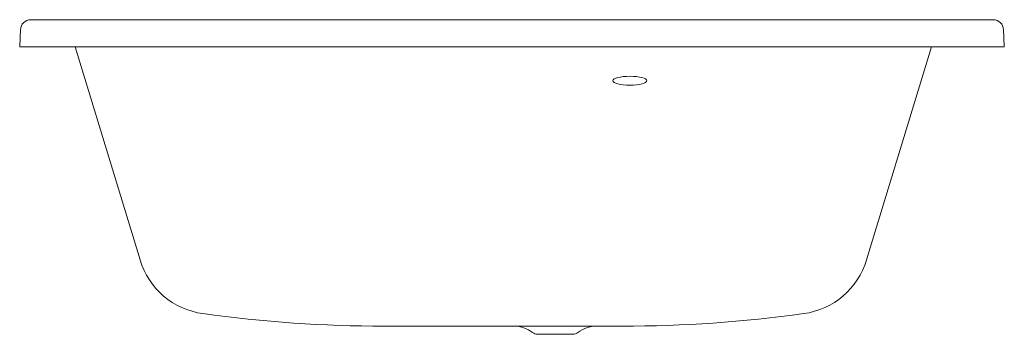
# Model space of a CAD drawing. Header units: millimetres. Extents: x -0.73 to 0.73, y -0.42 to 0.04.
import ezdxf

# ---------------------------------------------------------------- set-up
doc = ezdxf.new("R2010")
doc.units = ezdxf.units.MM
doc.header["$MEASUREMENT"] = 0
doc.layers.add('BLOCKS', color=3, linetype='Continuous')

msp = doc.modelspace()

# ---------------------------------------------------------------- linework, layer by layer
at = {"layer": 'BLOCKS', "lineweight": 0}
for p, q in [((-0.71, 0.04), (0.71, 0.04)), ((-0.725, 0.0258), (-0.7263, 0)), ((0.725, 0.0258), (0.7263, 0)), ((-0.7263, 0), (0.7263, 0)), ((-0.6445, 0), (-0.5487, -0.3144)), ((0.6188, 0), (0.5231, -0.3144)), ((0.1626, -0.412), (-0.1883, -0.412)), ((0.0898, -0.424), (0.0378, -0.424))]:
    msp.add_line(p, q, dxfattribs=at)
for centre, radius, start, end in [((-0.71, 0.025), 0.015, 90, 180), ((0.71, 0.025), 0.015, 0, 90), ((-0.4405, -0.2815), 0.1131, 196.933, 262.0952), ((0.4149, -0.2815), 0.1131, 277.9048, 343.067), ((-0.1883, 1.5354), 1.9474, 262.0952, 270), ((0.1626, 1.5354), 1.9474, 270, 277.9048), ((0.0031, -0.4562), 0.0442, 51.8499, 90), ((0.1245, -0.4562), 0.0442, 90, 128.1501), ((0.0378, -0.412), 0.012, 231.8499, 270), ((0.0898, -0.412), 0.012, 270, 308.1501)]:
    msp.add_arc(centre, radius, start, end, dxfattribs=at)
msp.add_ellipse((0.174, -0.05), major_axis=(0.0251, 0), ratio=0.262079, dxfattribs=at)

doc.saveas('drawing.dxf')
